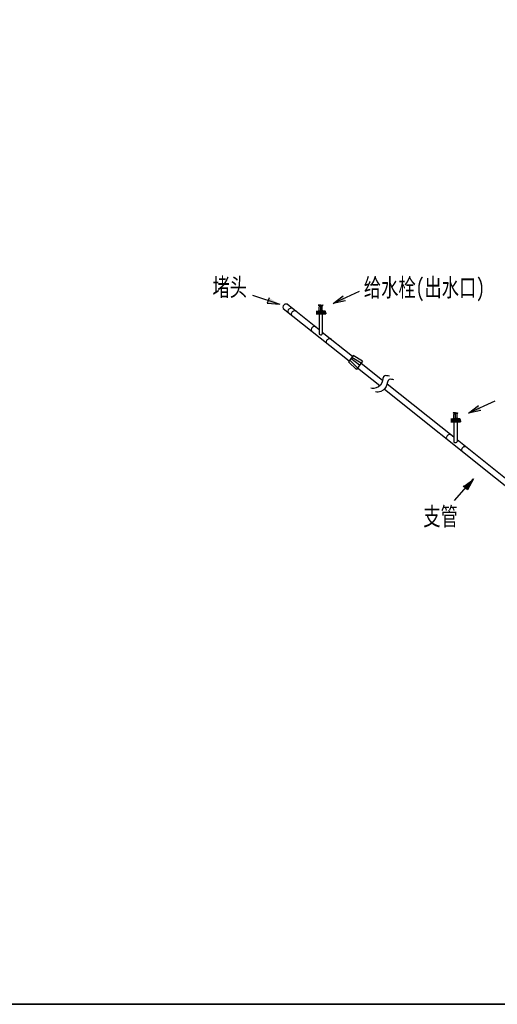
# Model space of a CAD drawing. Extents: x 464172 to 473094, y 3847158 to 3855433.
# Tile 60 of 99: x 467363 to 467574, y 3853429 to 3853863. Entities that reach past the tile are written whole.
import ezdxf

# ---------------------------------------------------------------- set-up
doc = ezdxf.new("R2010")
doc.units = 0
doc.layers.get('0').update_dxf_attribs({"linetype": 'CONTINUOUS'})
doc.styles.add('GB', font='FangSong_GB2312.ttf', dxfattribs={"width": 0.8})

# ---------------------------------------------------------------- blocks, each defined once
blk = doc.blocks.new('142144')
for points in [[(-358.77, 68.23), (-363.54, 71.09), (-364.31, 68.75)], [(-335.28, 68.59), (-330.84, 71.94), (-329.83, 69.7)], [(-275.5, 20.21), (-271.06, 23.56), (-270.05, 21.31)], [(-273.35, -8.8), (-275.98, -13.7), (-277.84, -12.08)]]:
    blk.add_hatch(color=256).paths.add_polyline_path(points)
for p, q in [((-370.86, 72.2), (-358.77, 68.23)), ((-363.54, 71.09), (-364.31, 68.75)), ((-323.68, 73.82), (-335.28, 68.59)), ((-335.28, 68.59), (-330.84, 71.94)), ((-329.83, 69.7), (-335.28, 68.59)), ((-364.31, 68.75), (-358.77, 68.23)), ((-340.74, 67.91), (-341.73, 67.87)), ((-340.74, 67.7), (-341.73, 67.74)), ((-341.56, 65.33), (-341.64, 65.17)), ((-341.6, 65.48), (-341.46, 65.69)), ((-341.6, 65.33), (-341.6, 65.48)), ((-341.6, 65.33), (-340.74, 65.33)), ((-341.46, 65.69), (-341.46, 67.12)), ((-340.99, 67.6), (-340.74, 67.6)), ((-340.74, 63.95), (-340.74, 67.91)), ((-340.74, 67.91), (-339.75, 67.87)), ((-340.74, 67.7), (-339.76, 67.74)), ((-340.5, 67.6), (-340.74, 67.6)), ((-339.88, 65.33), (-340.74, 65.33)), ((-340.02, 65.69), (-340.02, 67.12)), ((-339.88, 65.48), (-340.02, 65.69)), ((-339.92, 65.33), (-339.85, 65.17)), ((-339.88, 65.33), (-339.88, 65.48)), ((-342.74, 65.17), (-341.6, 65.17)), ((-342.74, 65.08), (-341.6, 65.08)), ((-342.74, 64.89), (-341.6, 64.89)), ((-342.74, 64.79), (-341.6, 64.79)), ((-342.74, 64.69), (-338.53, 64.69)), ((-342.74, 64.33), (-338.53, 64.33)), ((-342.74, 64.33), (-338.53, 64.33)), ((-342.74, 63.97), (-338.53, 63.97)), ((-342.36, 64.33), (-342.36, 64.69)), ((-342.36, 64.33), (-342.36, 63.97)), ((-341.57, 64.69), (-341.62, 64.79)), ((-341.6, 64.79), (-341.6, 65.17)), ((-341.6, 64.98), (-340.74, 64.98)), ((-341.47, 63.96), (-341.47, 55.17)), ((-341.47, 63.95), (-340.01, 63.95)), ((-339.88, 64.98), (-340.74, 64.98)), ((-340.01, 63.95), (-340.01, 55.16)), ((-339.92, 64.69), (-339.87, 64.79)), ((-339.88, 64.79), (-339.88, 65.17)), ((-338.74, 65.17), (-339.88, 65.17)), ((-338.74, 65.08), (-339.88, 65.08)), ((-338.74, 64.89), (-339.88, 64.89)), ((-338.74, 64.79), (-339.88, 64.79)), ((-338.91, 64.33), (-338.91, 64.69)), ((-338.91, 64.33), (-338.91, 63.97)), ((-338.53, 64.33), (-338.53, 64.69)), ((-338.53, 64.33), (-338.53, 63.97)), ((-263.9, 25.43), (-275.5, 20.21)), ((-275.5, 20.21), (-271.06, 23.56)), ((-283.26, 17.61), (-282.12, 17.61)), ((-283.26, 17.51), (-282.12, 17.51)), ((-281.26, 20.34), (-282.25, 20.3)), ((-281.26, 20.13), (-282.25, 20.17)), ((-282.08, 17.76), (-282.16, 17.61)), ((-282.12, 17.92), (-281.98, 18.12)), ((-282.12, 17.76), (-282.12, 17.92)), ((-282.12, 17.76), (-281.26, 17.76)), ((-282.12, 17.22), (-282.12, 17.61)), ((-282.12, 17.41), (-281.26, 17.41)), ((-281.98, 18.12), (-281.98, 19.56)), ((-281.5, 20.04), (-281.26, 20.04)), ((-281.26, 16.38), (-281.26, 20.34)), ((-281.26, 20.34), (-280.27, 20.3)), ((-281.26, 20.13), (-280.27, 20.17)), ((-281.02, 20.04), (-281.26, 20.04)), ((-280.4, 17.76), (-281.26, 17.76)), ((-280.4, 17.41), (-281.26, 17.41)), ((-280.54, 18.12), (-280.54, 19.56)), ((-280.4, 17.92), (-280.54, 18.12)), ((-280.44, 17.76), (-280.36, 17.61)), ((-280.4, 17.76), (-280.4, 17.92)), ((-280.4, 17.22), (-280.4, 17.61)), ((-279.26, 17.61), (-280.4, 17.61)), ((-279.26, 17.51), (-280.4, 17.51)), ((-270.05, 21.31), (-275.5, 20.21)), ((-283.26, 17.32), (-282.12, 17.32)), ((-283.26, 17.22), (-282.12, 17.22)), ((-283.26, 17.13), (-279.05, 17.13)), ((-283.26, 16.76), (-279.05, 16.76)), ((-283.26, 16.76), (-279.05, 16.76)), ((-283.26, 16.4), (-279.05, 16.4)), ((-282.88, 16.76), (-282.88, 17.13)), ((-282.88, 16.76), (-282.88, 16.4)), ((-282.09, 17.13), (-282.13, 17.22)), ((-281.99, 16.39), (-281.99, 7.6)), ((-281.99, 16.38), (-280.53, 16.38)), ((-280.53, 16.38), (-280.53, 7.59)), ((-280.43, 17.13), (-280.39, 17.22)), ((-279.26, 17.32), (-280.4, 17.32)), ((-279.26, 17.22), (-280.4, 17.22)), ((-279.43, 16.76), (-279.43, 17.13)), ((-279.43, 16.76), (-279.43, 16.4)), ((-279.05, 16.76), (-279.05, 17.13)), ((-279.05, 16.76), (-279.05, 16.4)), ((-281.71, -18.39), (-273.35, -8.8)), ((-275.98, -13.7), (-277.84, -12.08)), ((-273.35, -8.8), (-275.98, -13.7))]:
    blk.add_line(p, q)
for points in [[(-357.3, 66.44), (-328.19, 43.2)], [(-355.44, 68.29), (-341.47, 57.14)], [(-340.01, 55.98), (-326.62, 45.29)], [(-326.39, 45.59), (-328.44, 42.86)], [(-324.44, 40.2), (-327.87, 43.62)], [(-323.62, 41.29), (-327.42, 44.23)], [(-322.87, 42.29), (-326.99, 44.8)], [(-322.25, 43.11), (-326.39, 45.59)], [(-324.98, 39.47), (-328.44, 42.86)], [(-322.25, 43.11), (-324.98, 39.47)], [(-324.44, 40.2), (-314.6, 32.35)], [(-322.87, 42.29), (-313.44, 34.76)], [(-312.59, 30.75), (-214.63, -47.46)], [(-311.43, 33.16), (-281.99, 9.66)], [(-280.53, 8.49), (-248.9, -16.76)]]:
    blk.add_lwpolyline(points)
for centre in [(-341.8, 64.98), (-339.69, 64.98), (-282.31, 17.41), (-280.21, 17.41)]:
    blk.add_circle(centre, 0.0827)
for centre, radius, start, end in [((-341.71, 67.81), 0.068, 112.2674, 253.9746), ((-340.99, 67.12), 0.479, 90, 180), ((-340.5, 67.12), 0.479, 0, 90), ((-339.77, 67.81), 0.068, 286.0254, 67.7326), ((-338.74, 64.98), 0.192, 270, 90), ((-338.74, 64.98), 0.0958, 270, 90), ((-282.23, 20.24), 0.068, 112.2674, 253.9746), ((-281.5, 19.56), 0.479, 90, 180), ((-281.02, 19.56), 0.479, 0, 90), ((-280.29, 20.24), 0.068, 286.0254, 67.7326), ((-279.26, 17.41), 0.192, 270, 90), ((-279.26, 17.41), 0.0958, 270, 90)]:
    blk.add_arc(centre, radius, start, end)
for centre, major_axis, ratio, start_param, end_param in [((-356.21, 67.23), (1.09, 0.8), 0.750997, 0, 3.141593), ((-353.96, 65.44), (1.09, 0.8), 0.750997, 0, 3.141593), ((-352.47, 64.25), (1.09, 0.8), 0.750997, 0, 3.141593), ((-343.75, 57.29), (1.09, 0.8), 0.750997, 0, 3.141593), ((-340.74, 55.17), (-0.732, 0), 0.563581, 6.174869, 9.513451), ((-337.03, 51.92), (1.09, 0.8), 0.750997, 0, 3.141593), ((-284.05, 9.63), (1.09, 0.8), 0.750997, 0, 3.141593), ((-281.26, 7.61), (-0.732, 0), 0.563581, 6.174869, 9.513451), ((-277.32, 4.26), (1.09, 0.8), 0.750997, 0, 3.141593)]:
    blk.add_ellipse(centre, major_axis=major_axis, ratio=ratio, start_param=start_param, end_param=end_param)
at = {"start_tangent": (-0.956128, 0.292951), "end_tangent": (-0.862633, 0.50583)}
for points in [[(-310.43, 36.44), (-312.48, 36.65), (-313.77, 33.59), (-317.32, 31.08), (-318.57, 31.21)], [(-308.42, 34.84), (-310.48, 35.04), (-311.77, 31.99), (-315.31, 29.48), (-316.56, 29.61)]]:
    blk.add_spline(points, degree=3, dxfattribs=at)
at = {"style": 'GB', "width": 0.7}
for s, p in [('堵头', (-388.51, 71.83)), ('给水栓(出水口)', (-321.69, 71.64)), ('支管', (-295.47, -29.42))]:
    blk.add_text(s, height=8, dxfattribs=at).set_placement(p)

msp = doc.modelspace()

# ---------------------------------------------------------------- linework, layer by layer
at = {"color": 7, "lineweight": 35}
msp.add_lwpolyline([(467356.44, 3854497.91), (468868.44, 3854497.91), (468868.44, 3853428.71), (467356.44, 3853428.71)], close=True, dxfattribs=at)

# ---------------------------------------------------------------- block references
at = {"color": 1, "linetype": 'Continuous', "lineweight": -3}
msp.add_blockref('142144', (467836.36, 3853669.47), dxfattribs=at)

doc.saveas('drawing.dxf')
